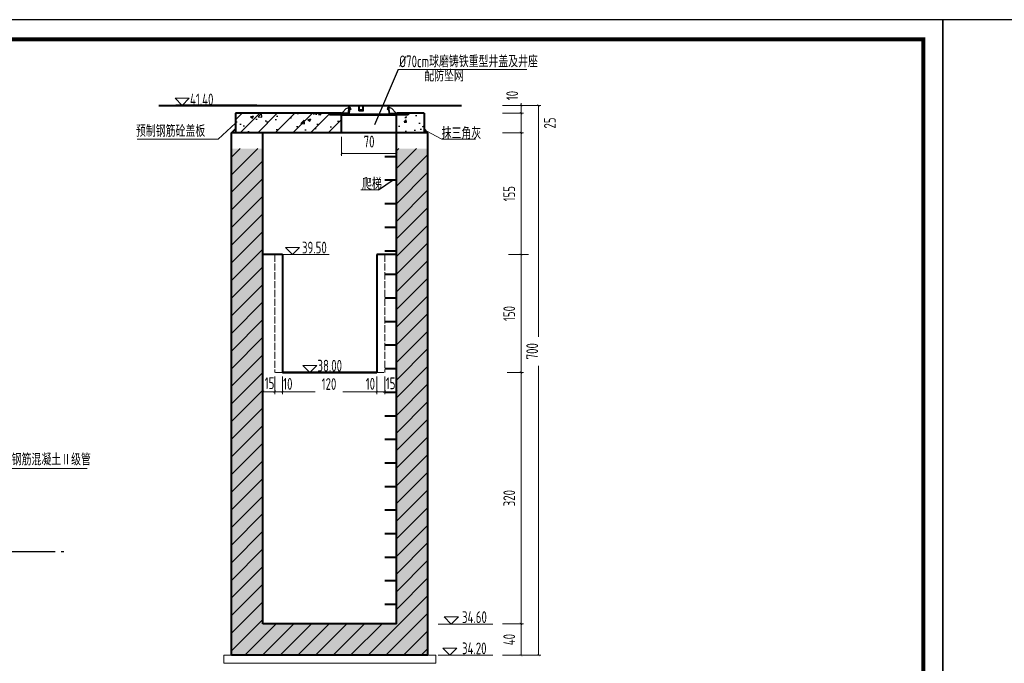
# Model space of a CAD drawing. Header units: millimetres. Extents: x 65530 to 130460, y -103607 to -18875.
# Tile 58 of 73: x 94368 to 96875, y -48219 to -46581. Entities that reach past the tile are written whole.
import ezdxf

# ---------------------------------------------------------------- set-up
doc = ezdxf.new("R2010")
doc.units = ezdxf.units.MM
doc.header["$LTSCALE"] = 0.5
doc.linetypes.add('ACAD_ISO02W100', pattern=[15, 12, -3])
doc.linetypes.add('ACAD_ISO08W100', pattern=[36, 24, -3, 6, -3])
for name, color, linetype, lineweight in [('LAYER3', 7, 'Continuous', 50), ('图层1', 2, 'ACAD_ISO02W100', 18), ('标注线', 4, 'Continuous', 13), ('粗线', 1, 'Continuous', 40), ('细线', 3, 'Continuous', 25)]:
    doc.layers.add(name, color=color, linetype=linetype, lineweight=lineweight)
doc.layers.add('图层2', color=3, linetype='ACAD_ISO08W100')
doc.styles.add('HzTxt', font='tssdeng.shx', dxfattribs={"width": 0.7, "bigfont": 'hztxt.shx'})
doc.dimstyles.new('75', dxfattribs={"dimtxt": 45, "dimasz": 12, "dimexe": 12, "dimexo": 12, "dimgap": 15, "dimtad": 1, "dimdec": 0, "dimlfac": 0.5, "dimtxsty": 'HzTxt', "dimblk": 'ARCHTICK', "dimcen": 2.5, "dimclrd": 256, "dimclre": 256, "dimclrt": 256, "dimadec": 0, "dimazin": 0, "dimtfac": 1, "dimtdec": 0, "dimtmove": 2, "dimatfit": 2, "dimfxl": 0, "dimlwd": -1, "dimlwe": -1, "dimarcsym": 0})
pattern_1 = [(50, (94907.876, -47178.766), (72.874, -6.3756), [7.62, -83.82]), (355, (94907.876, -47178.766), (-14.097, 76.423), [6.096, -67.056]), (100.451, (94913.95, -47179.3), (58.777, 70.047), [6.476, -71.236]), (46.184, (94907.88, -47158.45), (108.432, -16.817), [11.43, -125.73]), (96.636, (94916.91, -47159.85), (94.962, 98.97), [9.714, -106.854]), (351.184, (94907.88, -47158.45), (94.962, 98.97), [9.144, -100.584]), (21, (94918.036, -47163.526), (60.646, -40.906), [7.62, -83.82]), (326, (94918.036, -47163.526), (24.721, 73.675), [6.096, -67.056]), (71.451, (94923.09, -47166.935), (85.367, 32.769), [6.476, -71.236]), (37.5, (94907.876, -47178.766), (1.2354, 33.822), [0, -66.2432, 0, -68.072, 0, -67.31]), (7.5, (94907.876, -47178.766), (26.7279, 40.0722), [0, -38.8112, 0, -64.7192, 0, -25.654]), (327.5, (94885.22, -47178.766), (54.2362, -2.2915), [0, -25.4, 0, -79.248, 0, -105.156]), (317.5, (94875.06, -47178.766), (59.2517, 10.1706), [0, -33.02, 0, -52.6288, 0, -74.676])]

# ---------------------------------------------------------------- blocks, each defined once
blk = doc.blocks.new('_ArchTick')
at = {"color": 0, "linetype": 'ByBlock', "const_width": 0.15}
blk.add_lwpolyline([(-0.5, -0.5), (0.5, 0.5)], dxfattribs=at)
blk = doc.blocks.new('*D154')
at = {"layer": 'Defpoints', "color": 0}
for p in [(95037.9, -47505.3), (95277.9, -47505.3), (95277.9, -47527.9)]:
    blk.add_point(p, dxfattribs=at)
at = {"layer": '标注线'}
for p, q in [((95037.9, -47515.3), (95037.9, -47533.9)), ((95277.9, -47515.3), (95277.9, -47533.9)), ((95037.9, -47527.9), (95120.7, -47527.9)), ((95277.9, -47527.9), (95191, -47527.9))]:
    blk.add_line(p, q, dxfattribs=at)
at = {"layer": '标注线', "xscale": 6, "yscale": 6, "zscale": 6, "rotation": 180}
blk.add_blockref('_ArchTick', (95037.9, -47527.9), dxfattribs=at)
at = {"layer": '标注线', "xscale": 6, "yscale": 6, "zscale": 6}
blk.add_blockref('_ArchTick', (95277.9, -47527.9), dxfattribs=at)
at = {"layer": '标注线', "insert": (95155.9, -47508.2), "char_height": 30, "attachment_point": 5, "style": 'HzTxt'}
blk.add_mtext('120', dxfattribs=at)
blk = doc.blocks.new('*D155')
at = {"layer": 'Defpoints', "color": 0}
for p in [(94987.9, -47492.3), (95017.9, -47478.8), (95017.9, -47527.9)]:
    blk.add_point(p, dxfattribs=at)
at = {"layer": '标注线'}
for p, q in [((95017.9, -47488.8), (95017.9, -47533.9)), ((94987.9, -47502.3), (94987.9, -47533.9)), ((94987.9, -47527.9), (95017.9, -47527.9))]:
    blk.add_line(p, q, dxfattribs=at)
at = {"layer": '标注线', "xscale": 6, "yscale": 6, "zscale": 6, "rotation": 180}
blk.add_blockref('_ArchTick', (94987.9, -47527.9), dxfattribs=at)
at = {"layer": '标注线', "xscale": 6, "yscale": 6, "zscale": 6}
blk.add_blockref('_ArchTick', (95017.9, -47527.9), dxfattribs=at)
at = {"layer": '标注线', "insert": (95004.5, -47506.1), "char_height": 30, "attachment_point": 5, "style": 'HzTxt'}
blk.add_mtext('15', dxfattribs=at)
blk = doc.blocks.new('*D156')
at = {"layer": 'Defpoints', "color": 0}
for p in [(95587.9, -48118.8), (95644.8, -48118.8), (95587.9, -48198.8)]:
    blk.add_point(p, dxfattribs=at)
at = {"layer": '标注线'}
for p, q in [((95597.9, -48118.8), (95650.8, -48118.8)), ((95644.8, -48198.8), (95644.8, -48118.8)), ((95597.9, -48198.8), (95650.8, -48198.8))]:
    blk.add_line(p, q, dxfattribs=at)
at = {"layer": '标注线', "xscale": 6, "yscale": 6, "zscale": 6}
for p, rotation in [((95644.8, -48118.8), 90), ((95644.8, -48198.8), 270)]:
    blk.add_blockref('_ArchTick', p, dxfattribs=dict(at, rotation=rotation))
at = {"layer": '标注线', "insert": (95614.8, -48158.8), "char_height": 30, "attachment_point": 5, "rotation": 90, "style": 'HzTxt'}
blk.add_mtext('40', dxfattribs=at)
blk = doc.blocks.new('*D157')
at = {"layer": 'Defpoints', "color": 0}
for p in [(95599.6, -47478.8), (95644.8, -47478.8), (95587.9, -48118.8)]:
    blk.add_point(p, dxfattribs=at)
at = {"layer": '标注线'}
for p, q in [((95609.6, -47478.8), (95650.8, -47478.8)), ((95644.8, -48118.8), (95644.8, -47478.8)), ((95597.9, -48118.8), (95650.8, -48118.8))]:
    blk.add_line(p, q, dxfattribs=at)
at = {"layer": '标注线', "xscale": 6, "yscale": 6, "zscale": 6}
for p, rotation in [((95644.8, -47478.8), 90), ((95644.8, -48118.8), 270)]:
    blk.add_blockref('_ArchTick', p, dxfattribs=dict(at, rotation=rotation))
at = {"layer": '标注线', "insert": (95614.8, -47798.8), "char_height": 30, "attachment_point": 5, "rotation": 90, "style": 'HzTxt'}
blk.add_mtext('320', dxfattribs=at)
blk = doc.blocks.new('*D158')
at = {"layer": 'Defpoints', "color": 0}
for p in [(95602.9, -46868.8), (95644.8, -46868.8), (95674.2, -47178.8)]:
    blk.add_point(p, dxfattribs=at)
at = {"layer": '标注线'}
for p, q in [((95612.9, -46868.8), (95650.8, -46868.8)), ((95644.8, -47178.8), (95644.8, -46868.8)), ((95664.2, -47178.8), (95638.8, -47178.8))]:
    blk.add_line(p, q, dxfattribs=at)
at = {"layer": '标注线', "xscale": 6, "yscale": 6, "zscale": 6}
for p, rotation in [((95644.8, -46868.8), 90), ((95644.8, -47178.8), 270)]:
    blk.add_blockref('_ArchTick', p, dxfattribs=dict(at, rotation=rotation))
at = {"layer": '标注线', "insert": (95614.8, -47023.8), "char_height": 30, "attachment_point": 5, "rotation": 90, "style": 'HzTxt'}
blk.add_mtext('155', dxfattribs=at)
blk = doc.blocks.new('*D159')
at = {"layer": 'Defpoints', "color": 0}
for p in [(95587.9, -46818.8), (95644.8, -46818.8), (95587.9, -46868.8)]:
    blk.add_point(p, dxfattribs=at)
at = {"layer": '标注线'}
for p, q in [((95597.9, -46818.8), (95650.8, -46818.8)), ((95644.8, -46868.8), (95644.8, -46818.8)), ((95597.9, -46868.8), (95650.8, -46868.8))]:
    blk.add_line(p, q, dxfattribs=at)
at = {"layer": '标注线', "xscale": 6, "yscale": 6, "zscale": 6}
for p, rotation in [((95644.8, -46818.8), 90), ((95644.8, -46868.8), 270)]:
    blk.add_blockref('_ArchTick', p, dxfattribs=dict(at, rotation=rotation))
at = {"layer": '标注线', "insert": (95718.3, -46843.8), "char_height": 30, "attachment_point": 5, "rotation": 90, "style": 'HzTxt'}
blk.add_mtext('25', dxfattribs=at)
blk = doc.blocks.new('*D160')
at = {"layer": 'Defpoints', "color": 0}
for p in [(95587.9, -46798.8), (95644.8, -46798.8), (95587.9, -46818.8)]:
    blk.add_point(p, dxfattribs=at)
at = {"layer": '标注线'}
for p, q in [((95597.9, -46798.8), (95650.8, -46798.8)), ((95644.8, -46798.8), (95644.8, -46792.8)), ((95644.8, -46818.8), (95644.8, -46798.8)), ((95597.9, -46818.8), (95650.8, -46818.8)), ((95644.8, -46818.8), (95644.8, -46824.8))]:
    blk.add_line(p, q, dxfattribs=at)
at = {"layer": '标注线', "xscale": 6, "yscale": 6, "zscale": 6}
for p, rotation in [((95644.8, -46798.8), 270), ((95644.8, -46818.8), 90)]:
    blk.add_blockref('_ArchTick', p, dxfattribs=dict(at, rotation=rotation))
at = {"layer": '标注线', "insert": (95622.3, -46773.9), "char_height": 30, "attachment_point": 5, "rotation": 90, "style": 'HzTxt'}
blk.add_mtext('10', dxfattribs=at)
blk = doc.blocks.new('*D161')
at = {"layer": 'Defpoints', "color": 0}
for p in [(95587.9, -46798.8), (95689.4, -46798.8), (95587.9, -48198.8)]:
    blk.add_point(p, dxfattribs=at)
at = {"layer": '标注线'}
for p, q in [((95597.9, -46798.8), (95695.4, -46798.8)), ((95689.4, -46798.8), (95689.4, -47388)), ((95689.4, -48198.8), (95689.4, -47461.6)), ((95597.9, -48198.8), (95695.4, -48198.8))]:
    blk.add_line(p, q, dxfattribs=at)
at = {"layer": '标注线', "xscale": 6, "yscale": 6, "zscale": 6}
for p, rotation in [((95689.4, -46798.8), 90), ((95689.4, -48198.8), 270)]:
    blk.add_blockref('_ArchTick', p, dxfattribs=dict(at, rotation=rotation))
at = {"layer": '标注线', "insert": (95673.2, -47424.8), "char_height": 30, "attachment_point": 5, "rotation": 90, "style": 'HzTxt'}
blk.add_mtext('700', dxfattribs=at)
blk = doc.blocks.new('*D164')
at = {"layer": 'Defpoints', "color": 0}
for p in [(95187.9, -46868.8), (95327.9, -46868.8), (95327.9, -46921.1)]:
    blk.add_point(p, dxfattribs=at)
at = {"layer": '标注线'}
for p, q in [((95187.9, -46878.8), (95187.9, -46927.1)), ((95327.9, -46878.8), (95327.9, -46927.1)), ((95187.9, -46921.1), (95327.9, -46921.1))]:
    blk.add_line(p, q, dxfattribs=at)
at = {"layer": '标注线', "xscale": 6, "yscale": 6, "zscale": 6, "rotation": 180}
blk.add_blockref('_ArchTick', (95187.9, -46921.1), dxfattribs=at)
at = {"layer": '标注线', "xscale": 6, "yscale": 6, "zscale": 6}
blk.add_blockref('_ArchTick', (95327.9, -46921.1), dxfattribs=at)
at = {"layer": '标注线', "insert": (95257.9, -46891.1), "char_height": 30, "attachment_point": 5, "style": 'HzTxt'}
blk.add_mtext('70', dxfattribs=at)
blk = doc.blocks.new('*D194')
at = {"layer": 'Defpoints', "color": 0}
for p in [(95602.9, -47178.8), (95644.8, -47178.8), (95609.6, -47478.8)]:
    blk.add_point(p, dxfattribs=at)
at = {"layer": '标注线'}
for p, q in [((95612.9, -47178.8), (95650.8, -47178.8)), ((95644.8, -47478.8), (95644.8, -47178.8)), ((95619.6, -47478.8), (95650.8, -47478.8))]:
    blk.add_line(p, q, dxfattribs=at)
at = {"layer": '标注线', "xscale": 6, "yscale": 6, "zscale": 6}
for p, rotation in [((95644.8, -47178.8), 90), ((95644.8, -47478.8), 270)]:
    blk.add_blockref('_ArchTick', p, dxfattribs=dict(at, rotation=rotation))
at = {"layer": '标注线', "insert": (95614.8, -47328.8), "char_height": 30, "attachment_point": 5, "rotation": 90, "style": 'HzTxt'}
blk.add_mtext('150', dxfattribs=at)
blk = doc.blocks.new('*D377')
at = {"layer": 'Defpoints', "color": 0}
for p in [(95017.9, -47492.3), (95037.9, -47478.8), (95037.9, -47527.9)]:
    blk.add_point(p, dxfattribs=at)
at = {"layer": '标注线'}
for p, q in [((95037.9, -47488.8), (95037.9, -47533.9)), ((95017.9, -47502.3), (95017.9, -47533.9)), ((95017.9, -47527.9), (95011.9, -47527.9)), ((95017.9, -47527.9), (95037.9, -47527.9)), ((95037.9, -47527.9), (95043.9, -47527.9))]:
    blk.add_line(p, q, dxfattribs=at)
at = {"layer": '标注线', "xscale": 6, "yscale": 6, "zscale": 6}
blk.add_blockref('_ArchTick', (95017.9, -47527.9), dxfattribs=at)
at = {"layer": '标注线', "xscale": 6, "yscale": 6, "zscale": 6, "rotation": 180}
blk.add_blockref('_ArchTick', (95037.9, -47527.9), dxfattribs=at)
at = {"layer": '标注线', "insert": (95051.1, -47507.8), "char_height": 30, "attachment_point": 5, "style": 'HzTxt'}
blk.add_mtext('10', dxfattribs=at)
blk = doc.blocks.new('*D379')
at = {"layer": 'Defpoints', "color": 0}
for p in [(95297.9, -47478.8), (95327.9, -47492.3), (95297.9, -47527.9)]:
    blk.add_point(p, dxfattribs=at)
at = {"layer": '标注线'}
for p, q in [((95297.9, -47488.8), (95297.9, -47533.9)), ((95327.9, -47502.3), (95327.9, -47533.9)), ((95327.9, -47527.9), (95297.9, -47527.9))]:
    blk.add_line(p, q, dxfattribs=at)
at = {"layer": '标注线', "xscale": 6, "yscale": 6, "zscale": 6, "rotation": 180}
blk.add_blockref('_ArchTick', (95297.9, -47527.9), dxfattribs=at)
at = {"layer": '标注线', "xscale": 6, "yscale": 6, "zscale": 6}
blk.add_blockref('_ArchTick', (95327.9, -47527.9), dxfattribs=at)
at = {"layer": '标注线', "insert": (95312.7, -47506.4), "char_height": 30, "attachment_point": 5, "style": 'HzTxt'}
blk.add_mtext('15', dxfattribs=at)
blk = doc.blocks.new('*D378')
at = {"layer": 'Defpoints', "color": 0}
for p in [(95277.9, -47478.8), (95297.9, -47492.3), (95277.9, -47527.9)]:
    blk.add_point(p, dxfattribs=at)
at = {"layer": '标注线'}
for p, q in [((95277.9, -47488.8), (95277.9, -47533.9)), ((95297.9, -47502.3), (95297.9, -47533.9)), ((95277.9, -47527.9), (95271.9, -47527.9)), ((95297.9, -47527.9), (95277.9, -47527.9)), ((95297.9, -47527.9), (95303.9, -47527.9))]:
    blk.add_line(p, q, dxfattribs=at)
at = {"layer": '标注线', "xscale": 6, "yscale": 6, "zscale": 6}
blk.add_blockref('_ArchTick', (95277.9, -47527.9), dxfattribs=at)
at = {"layer": '标注线', "xscale": 6, "yscale": 6, "zscale": 6, "rotation": 180}
blk.add_blockref('_ArchTick', (95297.9, -47527.9), dxfattribs=at)
at = {"layer": '标注线', "insert": (95261.3, -47507.7), "char_height": 30, "attachment_point": 5, "style": 'HzTxt'}
blk.add_mtext('10', dxfattribs=at)

msp = doc.modelspace()

# ---------------------------------------------------------------- hatches: boundary and pattern name
h = msp.add_hatch()
h.set_pattern_fill('AR-CONC', color=4, scale=0.4, style=0)
h.set_pattern_definition(pattern_1)
h.paths.add_polyline_path([(95187.88, -46868.78), (95187.88, -46822.78), (95157.28, -46822.78), (95157.28, -46818.78), (94917.88, -46818.78), (94917.88, -46868.78)])
h = msp.add_hatch()
h.set_pattern_fill('AR-CONC', color=4, scale=0.4, style=0)
h.set_pattern_definition(pattern_1)
h.paths.add_polyline_path([(95327.88, -46868.78), (95397.88, -46868.78), (95397.88, -46818.78), (95357.28, -46818.78), (95357.28, -46822.78), (95327.88, -46822.78)])
at = {"layer": '标注线'}
h = msp.add_hatch(dxfattribs=at)
h.set_pattern_fill('ANSI31', color=256, scale=10)
h.paths.add_polyline_path([(95157.28, -46822.78), (95157.28, -46818.78), (94917.88, -46818.78), (94917.88, -46868.78), (95187.88, -46868.78), (95187.88, -46822.78)])
h = msp.add_hatch(dxfattribs=at)
h.set_pattern_fill('AR-CONC', color=256, scale=0.2)
h.set_pattern_definition([(50, (0, -40), (36.436934, -3.187817), [3.81, -41.91]), (355, (0, -40), (-7.048565, 38.211329), [3.048, -33.528]), (100.451, (3.036, -40.266), (29.3885, 35.023338), [3.238, -35.618]), (46.1842, (0, -29.84), (54.215808, -8.408466), [5.715, -62.865]), (96.6356, (4.52, -30.54), (47.480847, 49.48511), [4.857, -53.427]), (351.184, (0, -29.84), (47.48092, 49.485024), [4.572, -50.292]), (21, (5.08, -32.38), (30.322976, -20.453104), [3.81, -41.91]), (326, (5.08, -32.38), (12.360406, 36.837593), [3.048, -33.528]), (71.4514, (7.607, -34.084), (42.683298, 16.384572), [3.238, -35.618]), (37.5, (0, -40), (0.6177207, 16.9110078), [0, -33.1216, 0, -34.036, 0, -33.655]), (7.5, (0, -40), (13.3639325, 20.036115), [0, -19.4056, 0, -32.3596, 0, -12.827]), (327.5, (-11.328, -40), (27.118119, -1.1457488), [0, -12.7, 0, -39.624, 0, -52.578]), (317.5, (-16.408, -40), (29.6258363, 5.085298), [0, -16.51, 0, -26.3144, 0, -37.338])])
h.paths.add_polyline_path([(94987.88, -48118.76), (94987.88, -46908.78), (94907.88, -46908.78), (94907.88, -48198.68), (94907.92, -48198.68), (94907.92, -48198.76), (95407.92, -48198.76), (95407.88, -46908.78), (95327.88, -46908.78), (95327.88, -48118.76)])
h = msp.add_hatch(dxfattribs=at)
h.set_pattern_fill('ANSI31', color=256, scale=10)
h.set_pattern_definition([(45, (0, -40), (-22.45064, 22.45064), [])])
h.paths.add_polyline_path([(94987.88, -48118.76), (94987.88, -46908.78), (94907.88, -46908.78), (94907.88, -48198.68), (94907.92, -48198.68), (94907.92, -48198.76), (95407.92, -48198.76), (95407.88, -46908.78), (95327.88, -46908.78), (95327.88, -48118.76)])
at = {"layer": '细线', "linetype": 'Continuous', "lineweight": 25}
h = msp.add_hatch(dxfattribs=at)
h.set_pattern_fill('ANSI31', color=256, scale=0.2, angle=90, style=0)
h.set_pattern_definition([(135, (92787.49874, -46878.48355), (-0.4490128, -0.4490128), [])])
h.paths.add_polyline_path([(95209.87, -46804.36), (95210.27, -46806.59), (95207.85, -46806.67), (95208.64, -46804.38), (95208.13, -46804.38), (95208.13, -46804.36), (95206.47, -46804.36), (95206.1, -46808.76), (95211.16, -46808.76), (95211.09, -46808.45)])
h.paths.add_polyline_path([(95208.02, -46798.85), (95206.54, -46798.83), (95206.67, -46804.36), (95208.13, -46804.36)])
h = msp.add_hatch(dxfattribs=at)
h.set_pattern_fill('ANSI31', color=256, scale=0.2, angle=90, style=0)
h.set_pattern_definition([(45, (97728.2583, -46878.4299), (0.4490128, -0.4490128), [])])
h.paths.add_polyline_path([(95305.89, -46804.31), (95305.49, -46806.53), (95307.9, -46806.62), (95307.11, -46804.32), (95307.63, -46804.33), (95307.63, -46804.31), (95309.28, -46804.31), (95309.66, -46808.71), (95304.6, -46808.71), (95304.67, -46808.4)])
h.paths.add_polyline_path([(95307.74, -46798.8), (95309.22, -46798.77), (95309.09, -46804.31), (95307.63, -46804.31)])
h = msp.add_hatch(dxfattribs=at)
h.set_pattern_fill('ANSI31', color=256, scale=0.2, angle=90, style=0)
h.set_pattern_definition([(135, (92787.49874, -46880.48355), (-0.4490128, -0.4490128), [])])
h.paths.add_polyline_path([(95207.87, -46810.76), (95206.1, -46810.76), (95205.39, -46819.04), (95191.77, -46818.75), (95191.77, -46817.76), (95190.43, -46817.76), (95189.92, -46820.76), (95206.92, -46820.76)])
h = msp.add_hatch(dxfattribs=at)
h.set_pattern_fill('ANSI31', color=256, scale=0.2, angle=90, style=0)
h.set_pattern_definition([(45, (97728.2583, -46880.4299), (0.4490128, -0.4490128), [])])
h.paths.add_polyline_path([(95307.88, -46810.71), (95309.66, -46810.71), (95310.36, -46818.98), (95323.99, -46818.7), (95323.99, -46817.71), (95325.33, -46817.71), (95325.84, -46820.71), (95308.84, -46820.71)])

# ---------------------------------------------------------------- linework, layer by layer
at = {"color": 4}
for p, q in [((95332.3, -46707.77), (95271.54, -46848.14)), ((95281.8, -47013.58), (95319.09, -46988.78))]:
    msp.add_line(p, q, dxfattribs=at)
for points in [[(92518.76, -49550.72), (96718.76, -49550.72), (96718.76, -46580.72), (92518.76, -46580.72)], [(96718.76, -49550.72), (100918.76, -49550.72), (100918.76, -46580.72), (96718.76, -46580.72)]]:
    msp.add_lwpolyline(points, close=True)
at = {"const_width": 10}
msp.add_lwpolyline([(92768.76, -46630.72), (96668.76, -46630.72), (96668.76, -49500.72), (92768.76, -49500.72), (92768.76, -46630.72)], dxfattribs=at)
at = {"layer": 'LAYER3', "color": 7, "lineweight": 50}
msp.add_line((95327.88, -46822.78), (95187.88, -46822.78), dxfattribs=at)
at = {"layer": '图层1', "ltscale": 3}
for p, q in [((95017.88, -47178.76), (95017.88, -47478.76)), ((95297.88, -47178.76), (95297.88, -47478.76)), ((95037.88, -47478.76), (95017.88, -47478.76)), ((95037.88, -47478.76), (95017.88, -47478.76)), ((95277.88, -47478.76), (95297.88, -47478.76)), ((95277.88, -47478.76), (95297.88, -47478.76))]:
    msp.add_line(p, q, dxfattribs=at)
at = {"layer": '图层2', "ltscale": 10}
msp.add_line((93978.99, -47934.76), (94480.7, -47934.76), dxfattribs=at)
at = {"layer": '标注线'}
for p, q in [((95659.43, -46707.77), (95332.3, -46707.77)), ((94873.88, -46884.94), (94917.88, -46843.78)), ((95443.16, -46884.94), (95402.88, -46863.78)), ((94667.25, -46884.94), (94873.88, -46884.94)), ((95443.16, -46884.94), (95528.47, -46884.94)), ((95236.64, -47013.58), (95281.8, -47013.58)), ((95037.88, -47178.76), (95156.07, -47178.76)), ((94540.57, -47723.67), (94286.28, -47723.67)), ((95434.18, -48119.17), (95572.98, -48119.17)), ((94887.92, -48218.68), (94887.92, -48198.68)), ((94887.92, -48198.68), (94907.92, -48198.68)), ((95427.92, -48198.68), (95407.92, -48198.68)), ((95427.92, -48218.68), (95427.92, -48198.68)), ((95434.18, -48198.68), (95572.98, -48198.68)), ((95427.92, -48218.68), (94887.92, -48218.68))]:
    msp.add_line(p, q, dxfattribs=at)
for points in [[(94781.98, -46798.77), (94799.94, -46780.82), (94764.03, -46780.82)], [(95062.8, -47178.76), (95080.75, -47160.8), (95044.84, -47160.8)], [(95106.95, -47478.76), (95124.91, -47460.8), (95088.99, -47460.8)], [(95467.26, -48119.17), (95485.22, -48101.22), (95449.3, -48101.22)], [(95463.81, -48198.68), (95481.77, -48180.73), (95445.85, -48180.73)]]:
    msp.add_lwpolyline(points, close=True, dxfattribs=at)
at = {"layer": '粗线'}
for p, q in [((94722.75, -46798.76), (95493.21, -46798.83)), ((94972.36, -46798.81), (94766.14, -46798.77)), ((95187.88, -46818.78), (94917.88, -46818.78)), ((94917.88, -46818.78), (94917.88, -46868.78)), ((95157.28, -46818.78), (95157.28, -46822.78)), ((95297.28, -46822.78), (95157.28, -46822.78)), ((95187.88, -46818.78), (95187.88, -46822.78)), ((95187.88, -46868.78), (95187.88, -46822.78)), ((95357.28, -46822.78), (95217.28, -46822.78)), ((95397.88, -46818.78), (95327.88, -46818.78)), ((95327.88, -46818.78), (95327.88, -46822.78)), ((95327.88, -46868.78), (95327.88, -46822.78)), ((95357.28, -46818.78), (95357.28, -46822.78)), ((95397.88, -46818.78), (95397.88, -46868.78)), ((94907.88, -46868.78), (94917.88, -46858.78)), ((94907.88, -48198.76), (94907.88, -46868.78)), ((95407.88, -46868.78), (94907.88, -46868.78)), ((94987.88, -48118.76), (94987.88, -46868.78)), ((95327.88, -48118.76), (95327.88, -46868.78)), ((95407.88, -46868.78), (95397.88, -46858.78)), ((95407.92, -48198.76), (95407.88, -46868.78)), ((95297.88, -46928.78), (95327.88, -46928.78)), ((95297.88, -46988.78), (95327.88, -46988.78)), ((95297.88, -47048.78), (95327.88, -47048.78)), ((95297.88, -47108.78), (95327.88, -47108.78)), ((95297.88, -47168.78), (95327.88, -47168.78)), ((95037.88, -47178.76), (94987.88, -47178.76)), ((95037.88, -47178.76), (95037.88, -47478.76)), ((95327.88, -47178.76), (95277.88, -47178.76)), ((95277.88, -47178.76), (95277.88, -47478.76)), ((95297.88, -47228.78), (95327.88, -47228.78)), ((95297.88, -47288.78), (95327.88, -47288.78)), ((95297.88, -47348.78), (95327.88, -47348.78)), ((95297.88, -47408.78), (95327.88, -47408.78)), ((95297.88, -47468.78), (95327.88, -47468.78)), ((95037.88, -47478.76), (95277.88, -47478.76)), ((95277.88, -47478.76), (95037.88, -47478.76)), ((95297.88, -47528.78), (95327.88, -47528.78)), ((95297.88, -47588.78), (95327.88, -47588.78)), ((95297.88, -47648.78), (95327.88, -47648.78)), ((95297.88, -47708.78), (95327.88, -47708.78)), ((95297.88, -47768.78), (95327.88, -47768.78)), ((95297.88, -47828.78), (95327.88, -47828.78)), ((95297.88, -47888.78), (95327.88, -47888.78)), ((95297.88, -47948.78), (95327.88, -47948.78)), ((95297.88, -48008.78), (95327.88, -48008.78)), ((95297.88, -48068.78), (95327.88, -48068.78)), ((95327.88, -48118.76), (94987.88, -48118.76)), ((95407.92, -48198.76), (94907.88, -48198.76))]:
    msp.add_line(p, q, dxfattribs=at)
at = {"layer": '细线', "linetype": 'Continuous', "lineweight": 25}
for p, q in [((95157.18, -46799.35), (95157.18, -46798.82)), ((95161.18, -46799.35), (95161.18, -46798.82)), ((95165.18, -46799.35), (95165.18, -46798.82)), ((95169.18, -46799.35), (95169.18, -46798.82)), ((95173.18, -46799.35), (95173.18, -46798.82)), ((95177.18, -46799.35), (95177.18, -46798.82)), ((95206.55, -46804.43), (95206.54, -46798.83)), ((95206.54, -46798.83), (95208.14, -46798.85)), ((95206.67, -46804.29), (95206.54, -46798.83)), ((95206.54, -46798.83), (95208.02, -46798.85)), ((95208.02, -46798.87), (95208.13, -46804.38)), ((95309.31, -46798.76), (95208.14, -46798.76)), ((95230.58, -46799.35), (95230.58, -46798.82)), ((95232.94, -46799.36), (95242.74, -46799.36)), ((95233.38, -46809.13), (95233.34, -46799.76)), ((95234.58, -46799.35), (95234.58, -46798.82)), ((95234.58, -46799.35), (95234.58, -46798.82)), ((95234.58, -46799.35), (95279.01, -46799.36)), ((95238.58, -46799.35), (95238.58, -46798.82)), ((95238.58, -46799.35), (95238.58, -46798.82)), ((95242.38, -46809.13), (95242.34, -46799.76)), ((95242.58, -46799.35), (95242.58, -46798.82)), ((95242.58, -46799.35), (95242.58, -46798.82)), ((95246.58, -46799.35), (95246.58, -46798.82)), ((95250.58, -46799.35), (95250.58, -46798.82)), ((95254.58, -46799.35), (95254.58, -46798.82)), ((95258.58, -46799.35), (95258.58, -46798.82)), ((95262.58, -46799.35), (95262.58, -46798.82)), ((95266.58, -46799.35), (95266.58, -46798.82)), ((95270.58, -46799.35), (95270.58, -46798.82)), ((95274.58, -46799.35), (95274.58, -46798.82)), ((95278.58, -46799.35), (95278.58, -46798.82)), ((95309.22, -46798.77), (95307.62, -46798.8)), ((95307.62, -46798.8), (95307.62, -46799.6)), ((95307.62, -46798.8), (95307.62, -46799.6)), ((95307.74, -46798.8), (95307.63, -46804.33)), ((95309.22, -46798.77), (95307.74, -46798.8)), ((95309.09, -46804.24), (95309.22, -46798.77)), ((95309.21, -46804.37), (95309.22, -46798.77)), ((95189.92, -46820.76), (95190.6, -46816.76)), ((95189.92, -46820.76), (95206.91, -46820.76)), ((95190.43, -46817.76), (95191.77, -46817.76)), ((95190.59, -46816.8), (95199.45, -46807.01)), ((95191.77, -46818.75), (95191.77, -46817.76)), ((95205.39, -46819.04), (95191.77, -46818.75)), ((95199.45, -46807.01), (95206.67, -46804.29)), ((95205.39, -46819.04), (95206.47, -46804.36)), ((95205.45, -46818.91), (95206.28, -46808.91)), ((95206.91, -46820.86), (95207.87, -46808.76)), ((95207.87, -46808.76), (95206.91, -46820.86)), ((95207.85, -46806.67), (95208.67, -46804.3)), ((95207.85, -46806.67), (95210.26, -46806.59)), ((95211.45, -46809.65), (95207.87, -46808.76)), ((95208.13, -46804.38), (95209.87, -46804.36)), ((95231.35, -46800.16), (95208.14, -46800.16)), ((95210.27, -46806.58), (95209.86, -46804.31)), ((95209.87, -46804.36), (95211.45, -46809.65)), ((95211.45, -46809.65), (95211.15, -46808.7)), ((95232.03, -46812.74), (95231.75, -46800.55)), ((95232.43, -46813.13), (95243.65, -46813.13)), ((95233.38, -46813.13), (95242.32, -46813.13)), ((95233.78, -46809.53), (95241.98, -46809.53)), ((95244.05, -46812.72), (95243.95, -46800.56)), ((95309.31, -46800.16), (95244.35, -46800.16)), ((95305.89, -46804.31), (95304.31, -46809.6)), ((95304.31, -46809.6), (95304.61, -46808.65)), ((95304.31, -46809.6), (95307.88, -46808.71)), ((95305.49, -46806.52), (95305.9, -46804.25)), ((95307.9, -46806.62), (95305.49, -46806.53)), ((95307.63, -46804.33), (95305.89, -46804.31)), ((95307.9, -46806.62), (95307.09, -46804.25)), ((95308.85, -46820.8), (95307.88, -46808.71)), ((95307.88, -46808.71), (95308.85, -46820.8)), ((95325.84, -46820.71), (95308.85, -46820.71)), ((95316.3, -46806.96), (95309.09, -46804.24)), ((95310.36, -46818.98), (95309.28, -46804.31)), ((95310.31, -46818.86), (95309.48, -46808.86)), ((95310.36, -46818.98), (95323.99, -46818.7)), ((95325.17, -46816.75), (95316.3, -46806.96)), ((95323.99, -46818.7), (95323.99, -46817.71)), ((95325.33, -46817.71), (95323.99, -46817.71)), ((95325.84, -46820.71), (95325.15, -46816.71))]:
    msp.add_line(p, q, dxfattribs=at)
at = {"layer": '细线'}
msp.add_line((95206.91, -46820.76), (95308.85, -46820.8), dxfattribs=at)
at = {"layer": '细线', "linetype": 'Continuous', "lineweight": 25}
for centre, start, end in [((95232.94, -46799.76), 0.24549, 90), ((95242.74, -46799.76), 90, 180.24549), ((95231.35, -46800.56), 1.5654, 90), ((95232.43, -46812.73), 181.5654, 270), ((95233.78, -46809.13), 180.24549, 270), ((95241.98, -46809.13), 270, 0.24549), ((95243.65, -46812.73), 270, 0.56819), ((95244.35, -46800.56), 90, 180.56819)]:
    msp.add_arc(centre, 0.4, start, end, dxfattribs=at)

# ---------------------------------------------------------------- texts
at = {"layer": '标注线', "style": 'HzTxt', "width": 0.7}
for s, height, p in [('%%C70cm球磨铸铁重型井盖及井座', 30, (95334.86, -46701.86)), ('配防坠网', 30.002, (95398.45, -46738.08)), ('41.40', 30.002, (94801.96, -46798.77)), ('预制钢筋砼盖板', 30.002, (94664.5, -46879.03)), ('抹三角灰', 30.002, (95442.67, -46884.68)), ('爬梯', 30.002, (95239.96, -47013.58)), ('39.50', 30.002, (95087.13, -47175.88)), ('38.00', 30.002, (95126.55, -47476.57)), ('d800钢筋混凝土Ⅱ级管', 30, (94290.74, -47715.42)), ('34.60', 30.002, (95494.54, -48116.7)), ('34.20', 30.002, (95494.54, -48196.21))]:
    msp.add_text(s, height=height, dxfattribs=at).set_placement(p)

# ---------------------------------------------------------------- dimensions: what is measured, and where the dimension line sits
at = {"layer": '标注线'}
for base, p1, p2, angle, picture, middle in [((95644.77, -46798.82), (95587.93, -46818.78), (95587.93, -46798.82), 90, '*D160', (95622.3, -46773.95)), ((95689.44, -46798.82), (95587.93, -48198.76), (95587.93, -46798.82), 90, '*D161', (95673.19, -47424.79)), ((95277.88, -47527.86), (95297.88, -47492.33), (95277.88, -47478.76), 180, '*D378', (95261.27, -47507.69)), ((95297.88, -47527.86), (95327.88, -47492.33), (95297.88, -47478.76), 180, '*D379', (95312.72, -47506.43))]:
    dim = msp.add_linear_dim(base=base, p1=p1, p2=p2, angle=angle, dimstyle='75', override={"dimtxt": 30, "dimasz": 6, "dimexe": 6, "dimexo": 10}, dxfattribs=at)
    dim.commit()
    dim.dimension.update_dxf_attribs({"geometry": picture, "text_midpoint": middle, "dimtype": 160})
for base, p1, p2, picture, middle in [((95644.77, -46818.78), (95587.93, -46868.78), (95587.93, -46818.78), '*D159', (95718.27, -46843.78)), ((95644.77, -46868.78), (95674.18, -47178.76), (95602.93, -46868.78), '*D158', (95614.77, -47023.77)), ((95644.77, -47178.76), (95609.63, -47478.76), (95602.93, -47178.76), '*D194', (95614.77, -47328.76)), ((95644.77, -47478.76), (95587.93, -48118.76), (95599.63, -47478.76), '*D157', (95614.77, -47798.76)), ((95644.77, -48118.76), (95587.93, -48198.76), (95587.93, -48118.76), '*D156', (95614.77, -48158.76))]:
    dim = msp.add_linear_dim(base=base, p1=p1, p2=p2, angle=90, dimstyle='75', override={"dimtxt": 30, "dimasz": 6, "dimexe": 6, "dimexo": 10}, dxfattribs=at)
    dim.commit()
    dim.dimension.update_dxf_attribs({"geometry": picture, "text_midpoint": middle})
dim = msp.add_linear_dim(base=(95327.88, -46921.06), p1=(95187.88, -46868.78), p2=(95327.88, -46868.78), dimstyle='75', override={"dimtxt": 30, "dimasz": 6, "dimexe": 6, "dimexo": 10}, dxfattribs=at)
dim.commit()
dim.dimension.update_dxf_attribs({"geometry": '*D164', "text_midpoint": (95257.88, -46891.06)})
for base, p1, p2, picture, middle in [((95017.88, -47527.86), (94987.88, -47492.33), (95017.88, -47478.76), '*D155', (95004.48, -47506.1)), ((95037.88, -47527.86), (95017.88, -47492.33), (95037.88, -47478.76), '*D377', (95051.12, -47507.84)), ((95277.88, -47527.86), (95037.88, -47505.33), (95277.88, -47505.33), '*D154', (95155.86, -47508.19))]:
    dim = msp.add_linear_dim(base=base, p1=p1, p2=p2, dimstyle='75', override={"dimtxt": 30, "dimasz": 6, "dimexe": 6, "dimexo": 10}, dxfattribs=at)
    dim.commit()
    dim.dimension.update_dxf_attribs({"geometry": picture, "text_midpoint": middle, "dimtype": 160})

doc.saveas('drawing.dxf')
